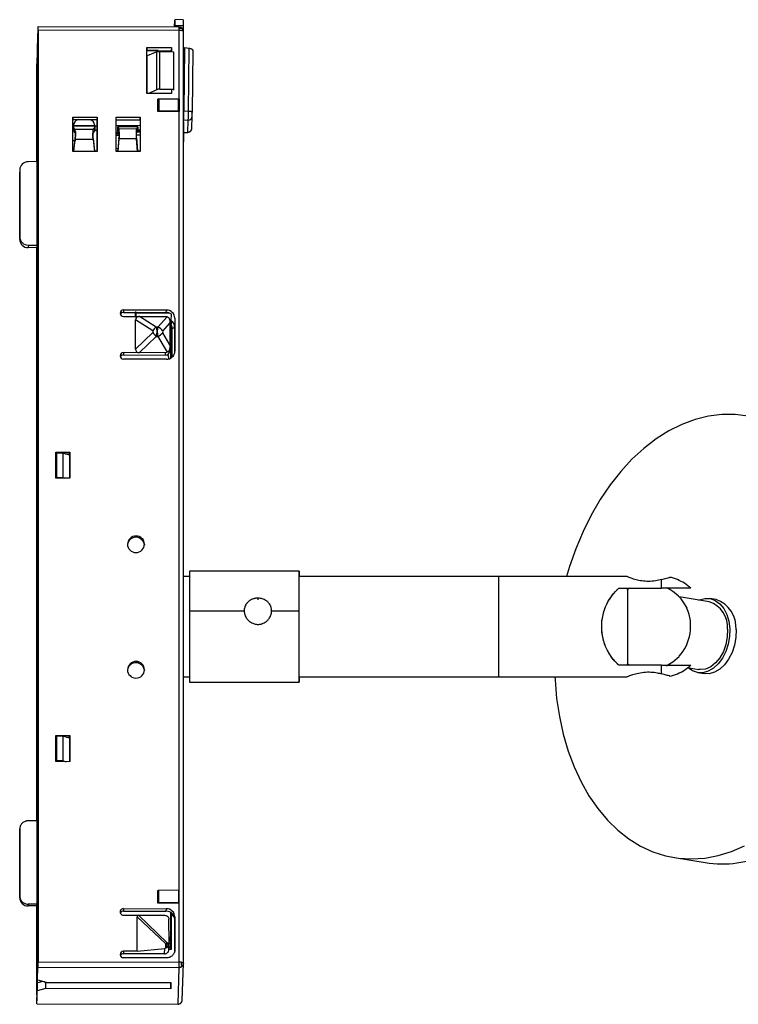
# Paper-space layout '_Posterior' of a CAD drawing. Header units: millimetres. Extents: x 86 to 289, y -80 to 35.
# Tile 1 of 2: x 86 to 170, y -80 to 35. Entities that reach past the tile are written whole.
import ezdxf

# ---------------------------------------------------------------- set-up
doc = ezdxf.new("R2010")
doc.units = ezdxf.units.MM

psp = doc.layouts.new('_Posterior')

# ---------------------------------------------------------------- linework, layer by layer
at = {"color": 7, "linetype": 'Continuous', "lineweight": 25}
for p, q in [((103.64, 33.94), (103.67, 34.79)), ((104.67, 34.82), (103.67, 34.83)), ((87.68, 33.96), (87.55, 29.67)), ((104.18, 33.94), (87.68, 33.98)), ((87.69, 33.62), (87.69, -75.24)), ((104.19, 33.58), (87.69, 33.62)), ((103.67, 34.11), (103.67, 33.94)), ((104.67, 34.11), (103.67, 34.11)), ((104.19, 33.58), (104.19, 33.78)), ((104.19, 25.55), (104.19, 33.58)), ((104.67, 34.11), (104.67, 33.53)), ((104.68, -75.43), (104.68, 33.44)), ((87.63, 31.29), (87.68, 32.86)), ((87.68, 32.73), (87.64, 31.36)), ((87.68, 32.86), (87.68, 9.95)), ((87.68, 9.83), (87.68, 32.73)), ((87.68, 32.73), (87.68, 32.73)), ((87.63, 30.47), (87.63, 31.29)), ((87.63, 31.29), (87.64, 31.29)), ((87.64, 31.36), (87.64, 30.4)), ((100.39, 31.58), (103.29, 31.57)), ((100.39, 26.21), (100.39, 31.58)), ((100.39, 31.58), (100.4, 31.28)), ((100.4, 26.21), (100.4, 31.28)), ((100.4, 31.28), (101.74, 31.27)), ((103.28, 31.18), (100.4, 31.13)), ((101.57, 31.07), (100.44, 30.59)), ((101.57, 26.65), (101.57, 31.07)), ((101.93, 26.71), (101.93, 31.12)), ((101.93, 31.12), (103.54, 31.07)), ((103.19, 31.27), (103.28, 31.27)), ((103.29, 31.57), (103.28, 31.27)), ((103.28, 31.18), (103.28, 31.27)), ((103.28, 31.08), (103.28, 31.18)), ((103.29, 31.57), (103.29, 31.08)), ((103.54, 31.07), (103.54, 26.71)), ((104.68, 31.53), (104.8, 31.53)), ((104.8, 31.53), (104.73, 24.17)), ((105.34, 31.46), (104.8, 31.53)), ((105.27, 24.15), (105.34, 31.46)), ((105.79, 31.28), (105.72, 24)), ((87.56, 28.86), (87.61, 30.43)), ((87.6, 30.16), (87.56, 28.79)), ((87.64, 30.4), (87.6, 29.2)), ((87.6, 29.2), (87.6, 30.16)), ((87.6, 30.16), (87.61, 30.16)), ((87.61, 29.61), (87.63, 30.47)), ((87.61, 30.43), (87.61, 29.61)), ((87.63, 30.47), (87.64, 30.47)), ((100.44, 30.59), (100.4, 30.59)), ((100.44, 26.21), (100.44, 30.59)), ((87.55, 29.05), (87.55, 18.24)), ((87.56, 18.24), (87.56, 28.86)), ((87.56, 28.86), (87.56, 28.86)), ((87.56, 28.79), (87.56, 5.89)), ((87.61, 29.61), (87.61, 29.61)), ((104.77, 28.54), (104.68, 28.54)), ((101.57, 26.65), (100.61, 26.21)), ((101.93, 26.71), (103.54, 26.71)), ((103.29, 26.6), (103.29, 26.2)), ((103.54, 26.71), (103.52, 26.6)), ((103.29, 26.2), (100.39, 26.21)), ((101.79, 25.58), (101.69, 25.55)), ((101.69, 24.12), (101.69, 25.55)), ((101.69, 25.53), (101.69, 25.55)), ((101.69, 24.09), (101.69, 25.53)), ((101.79, 25.58), (101.79, 24.15)), ((101.79, 25.58), (104.09, 25.58)), ((104.09, 24.14), (104.09, 25.58)), ((104.19, 25.55), (104.09, 25.58)), ((104.19, 25.55), (104.19, 24.11)), ((104.74, 25.94), (104.68, 25.94)), ((104.74, 25.94), (104.68, 25.94)), ((104.73, 24.17), (104.68, 24.17)), ((104.73, 24.17), (105.27, 24.15)), ((91.74, 23.45), (94.59, 23.45)), ((91.74, 19.43), (91.74, 23.45)), ((91.74, 23.45), (91.75, 23.15)), ((91.75, 19.43), (91.75, 23.15)), ((91.75, 23.15), (94.58, 23.15)), ((94.59, 23.45), (94.58, 23.15)), ((94.58, 23.15), (94.58, 19.42)), ((94.58, 23.15), (94.58, 19.42)), ((94.59, 23.45), (94.59, 19.42)), ((96.84, 23.44), (99.64, 23.43)), ((96.84, 19.42), (96.84, 23.44)), ((96.84, 23.14), (99.61, 23.13)), ((99.61, 23.13), (99.64, 23.43)), ((99.61, 23.13), (99.61, 19.41)), ((99.64, 23.43), (99.64, 19.41)), ((101.79, 24.15), (101.69, 24.12)), ((101.69, 24.09), (101.69, 24.12)), ((104.19, 24.08), (101.69, 24.09)), ((104.09, 24.14), (101.79, 24.15)), ((104.09, 24.14), (104.19, 24.11)), ((104.19, 24.08), (104.19, 24.11)), ((104.19, -66.93), (104.19, 24.08)), ((104.71, 23.05), (104.68, 23.05)), ((105.25, 23.09), (104.71, 23.05)), ((104.71, 22.89), (104.71, 23.05)), ((105.21, 21.69), (105.25, 23.09)), ((105.67, 22.16), (105.72, 23.56)), ((91.74, 21.89), (91.84, 21.89)), ((91.82, 22.31), (91.82, 22.38)), ((94.32, 22.38), (91.82, 22.38)), ((92.01, 21.98), (91.82, 22.31)), ((91.82, 21.92), (91.82, 22.31)), ((92.01, 21.59), (91.82, 21.92)), ((91.83, 22.48), (94.32, 22.48)), ((94.14, 21.98), (92.01, 21.98)), ((92.01, 21.59), (92.01, 21.98)), ((94.32, 22.31), (94.14, 21.98)), ((94.14, 21.59), (94.14, 21.98)), ((94.32, 21.92), (94.14, 21.59)), ((94.3, 22.41), (94.55, 22.41)), ((94.32, 22.31), (94.32, 22.47)), ((94.32, 22.38), (94.32, 22.31)), ((94.32, 21.92), (94.32, 22.31)), ((94.32, 21.99), (94.32, 21.92)), ((94.33, 21.91), (94.58, 21.91)), ((94.55, 22.41), (94.55, 22.45)), ((99.61, 22.45), (96.8, 22.43)), ((96.96, 22.31), (97.12, 22.06)), ((96.96, 22.31), (96.99, 21.87)), ((99.37, 22.31), (96.96, 22.31)), ((97.12, 21.67), (96.99, 21.87)), ((99.23, 22.05), (97.12, 22.06)), ((97.12, 22.06), (97.12, 21.67)), ((97.14, 21.99), (97.14, 21.63)), ((99.21, 21.99), (99.21, 21.63)), ((99.23, 22.05), (99.37, 22.31)), ((99.23, 21.66), (99.23, 22.05)), ((99.23, 21.66), (99.34, 21.86)), ((99.33, 21.94), (99.61, 21.94)), ((99.37, 22.31), (99.34, 21.86)), ((104.68, 22.89), (104.71, 22.89)), ((104.71, 22.89), (104.68, 20.57)), ((91.86, 19.43), (92.03, 20.95)), ((91.87, 19.43), (92.03, 20.83)), ((92.03, 20.83), (92.03, 20.95)), ((94.12, 20.83), (92.03, 20.83)), ((92.06, 21.78), (92.06, 21.48)), ((94.09, 21.78), (94.09, 21.48)), ((94.12, 20.95), (94.12, 20.83)), ((94.12, 20.95), (94.28, 19.49)), ((94.12, 20.83), (94.28, 19.42)), ((96.83, 21.7), (97.03, 21.7)), ((96.84, 21.46), (97.03, 21.68)), ((96.84, 21.28), (96.86, 21.3)), ((97.16, 21.31), (96.86, 21.3)), ((97.03, 21.68), (97.02, 21.31)), ((97.15, 21.03), (97.02, 19.53)), ((97.15, 20.9), (97.02, 19.42)), ((97.03, 21.7), (97.03, 21.68)), ((97.15, 20.9), (97.15, 21.03)), ((99.2, 20.9), (97.15, 20.9)), ((97.17, 21.09), (97.16, 21.13)), ((99.61, 21.33), (99.19, 21.33)), ((99.2, 21.02), (99.2, 20.9)), ((99.2, 21.02), (99.31, 19.52)), ((99.31, 19.41), (99.2, 20.9)), ((99.61, 21.69), (99.24, 21.69)), ((99.29, 21.77), (99.61, 21.76)), ((99.3, 21.8), (99.61, 21.79)), ((104.69, 21.65), (105.21, 21.69)), ((104.69, 21.61), (105.21, 21.65)), ((92.09, 20.69), (91.74, 20.69)), ((96.84, 19.81), (97.04, 19.75)), ((94.59, 19.42), (91.74, 19.43)), ((91.87, 19.51), (91.87, 19.5)), ((91.87, 19.5), (91.87, 19.51)), ((91.87, 19.51), (91.87, 19.51)), ((94.28, 19.5), (94.44, 19.5)), ((94.44, 19.5), (94.44, 19.42)), ((96.84, 19.52), (96.94, 19.49)), ((99.64, 19.41), (96.84, 19.42)), ((96.94, 19.5), (96.94, 19.42)), ((96.94, 19.42), (96.94, 19.5)), ((96.94, 19.5), (97.02, 19.5)), ((97.02, 19.5), (97.02, 19.53)), ((99.31, 19.49), (99.31, 19.52)), ((99.31, 19.49), (99.61, 19.49)), ((85.56, 17.3), (85.55, 17.01)), ((85.56, 17.27), (85.55, 16.99)), ((85.56, 17.27), (85.56, 9.44)), ((87.56, 18.24), (86.54, 18.23)), ((85.55, 16.99), (85.55, 17.01)), ((85.55, 9.16), (85.55, 16.99)), ((85.56, 9.44), (85.55, 9.16)), ((87.68, 10.04), (87.68, -74.96)), ((87.68, 10.04), (87.68, 9.95)), ((87.68, 9.95), (87.68, 9.95)), ((87.68, -74.88), (87.68, 9.93)), ((87.68, 9.93), (87.68, 9.93)), ((87.68, 9.83), (87.68, 9.93)), ((86.56, 8.48), (86.55, 8.2)), ((87.55, 8.19), (86.55, 8.2)), ((86.56, 8.48), (87.56, 8.48)), ((87.56, 8.48), (87.55, 8.19)), ((87.55, -58.78), (87.55, 8.19)), ((87.56, 8.48), (87.56, 5.95)), ((87.56, 5.95), (87.55, 5.87)), ((87.55, 5.87), (87.55, -58.78)), ((87.56, 5.87), (87.55, 5.87)), ((87.56, 5.79), (87.55, -79.02)), ((87.56, 5.95), (87.56, 5.95)), ((87.56, 5.79), (87.56, 5.89)), ((97.69, 0.92), (97.68, 0.63)), ((97.68, 0.63), (102.68, 0.62)), ((97.69, 0.92), (102.69, 0.91)), ((97.69, 0.15), (102.59, 0.14)), ((99.05, 0.63), (99.05, 0.15)), ((99.08, 0.07), (99.08, 0.63)), ((99.09, 0.42), (99.08, 0.07)), ((99.1, 0.72), (99.09, 0.45)), ((99.09, 0.42), (99.09, 0.45)), ((99.12, 0.52), (99.11, 0.15)), ((99.12, 0.63), (99.12, 0.52)), ((103.04, 0.54), (99.12, 0.52)), ((101.5, -1.1), (99.55, 0.15)), ((102.79, 0.11), (101.7, -1.1)), ((102.68, 0.62), (102.69, 0.91)), ((103.25, -0.34), (103.28, 0.43)), ((99.09, -3.68), (99.09, -0.24)), ((101.1, -1.52), (99.09, -0.24)), ((101.7, -1.1), (101.5, -1.1)), ((102.27, -1.56), (103.09, -0.65)), ((103.09, -0.65), (103.09, -3.18)), ((103.09, -1.05), (103.22, -1.05)), ((103.24, -0.46), (103.22, -1.05)), ((103.22, -1.05), (103.22, -3.28)), ((103.25, -4.68), (103.25, -0.85)), ((103.69, -0.05), (103.65, -1.11)), ((103.65, -1.11), (103.65, -4.13)), ((103.69, -0.05), (103.69, -3.89)), ((99.09, -3.68), (101.1, -1.74)), ((99.55, -4.07), (101.5, -2.19)), ((101.5, -2.19), (101.7, -2.19)), ((101.67, -1.59), (101.56, -1.59)), ((101.7, -2.19), (102.79, -4.03)), ((103.09, -3.18), (102.27, -1.78)), ((103.35, -4.6), (103.35, -1.2)), ((103.09, -3.27), (103.22, -3.28)), ((103.21, -3.48), (103.22, -3.28)), ((97.69, -4.06), (97.68, -4.35)), ((97.68, -4.35), (102.58, -4.36)), ((102.59, -4.08), (97.69, -4.06)), ((102.58, -4.36), (102.59, -4.08)), ((103.08, -3.9), (103.09, -3.55)), ((103.21, -3.48), (103.09, -3.47)), ((103.16, -3.48), (103.16, -3.57)), ((103.16, -3.57), (103.16, -3.48)), ((103.18, -3.48), (103.18, -4.72)), ((103.69, -3.94), (103.69, -3.89)), ((102.69, -4.84), (97.69, -4.83)), ((102.96, -4.81), (102.96, -4.63)), ((89.79, -18.75), (89.79, -15.69)), ((89.79, -15.69), (91.39, -15.69)), ((89.79, -15.69), (89.79, -15.9)), ((89.79, -18.75), (89.79, -15.9)), ((89.79, -15.9), (89.89, -15.9)), ((89.88, -16.05), (89.89, -15.83)), ((89.88, -18.75), (89.88, -16.05)), ((89.89, -18.71), (89.89, -15.83)), ((90.64, -15.83), (89.89, -15.83)), ((90.64, -18.71), (90.64, -15.83)), ((91.37, -16.05), (90.64, -15.83)), ((90.87, -15.9), (91.37, -15.9)), ((91.39, -15.69), (91.37, -15.9)), ((91.37, -15.9), (91.37, -18.76)), ((91.39, -15.69), (91.39, -18.76)), ((91.39, -18.76), (89.79, -18.75)), ((89.89, -18.75), (89.89, -18.71)), ((90.64, -18.71), (89.89, -18.71)), ((90.64, -18.71), (90.8, -18.76)), ((100.14, -26.47), (100.14, -26.53)), ((118.19, -29.59), (105.39, -29.59)), ((105.39, -30.24), (104.68, -30.24)), ((156.54, -30.24), (118.19, -30.24)), ((155.56, -31.59), (160.56, -31.59)), ((156.84, -31.59), (156.56, -31.74)), ((113.39, -32.76), (113.39, -32.95)), ((166.14, -33.19), (162.62, -32.62)), ((166.92, -32.93), (166.2, -32.82)), ((105.39, -34.24), (111.79, -34.24)), ((114.99, -34.24), (118.19, -34.24)), ((100.14, -41.13), (100.13, -41.19)), ((160.56, -40.59), (155.56, -40.59)), ((156.56, -40.45), (156.84, -40.59)), ((161.35, -40.52), (161.8, -40.59)), ((163.6, -40.88), (164.87, -41.09)), ((104.68, -41.94), (105.39, -41.94)), ((118.19, -41.94), (156.54, -41.94)), ((164.8, -41.46), (165.52, -41.58)), ((105.39, -42.59), (118.19, -42.59)), ((89.79, -48.8), (91.39, -48.8)), ((89.79, -51.86), (89.79, -48.8)), ((89.79, -48.8), (89.79, -49.01)), ((89.79, -51.86), (89.79, -49.01)), ((89.79, -49.01), (89.88, -49.01)), ((89.88, -49.11), (89.89, -48.89)), ((89.88, -51.86), (89.88, -49.11)), ((89.89, -51.77), (89.89, -48.89)), ((90.64, -48.9), (89.89, -48.89)), ((90.64, -51.77), (90.64, -48.9)), ((91.37, -49.11), (90.64, -48.9)), ((91.03, -49.01), (91.37, -49.01)), ((91.37, -49.01), (91.39, -48.8)), ((91.37, -49.01), (91.37, -51.87)), ((91.39, -48.8), (91.39, -51.87)), ((89.88, -51.86), (89.89, -51.77)), ((90.64, -51.77), (89.89, -51.77)), ((91.39, -51.87), (89.79, -51.86)), ((90.64, -51.77), (90.96, -51.87)), ((85.55, -59.7), (85.55, -59.9)), ((85.55, -59.73), (85.55, -67.56)), ((85.55, -59.93), (85.55, -59.73)), ((87.55, -58.78), (86.55, -58.78)), ((85.55, -59.93), (85.55, -59.9)), ((85.55, -67.76), (85.55, -59.93)), ((162.06, -63.08), (165.66, -63.66)), ((87.58, -67.07), (87.65, -64.9)), ((87.65, -64.9), (87.65, -72.22)), ((85.55, -67.76), (85.55, -67.56)), ((87.58, -67.07), (87.65, -67.06)), ((87.58, -74.4), (87.58, -67.07)), ((101.69, -66.92), (101.79, -66.89)), ((101.69, -66.92), (101.69, -68.36)), ((101.69, -66.92), (101.69, -66.95)), ((101.69, -68.39), (101.69, -66.95)), ((101.79, -68.33), (101.79, -66.89)), ((104.09, -66.9), (101.79, -66.89)), ((104.09, -66.9), (104.09, -68.34)), ((104.09, -66.9), (104.19, -66.93)), ((104.19, -68.36), (104.19, -66.93)), ((87.55, -68.52), (86.55, -68.52)), ((86.55, -68.52), (86.55, -68.72)), ((87.55, -68.72), (86.55, -68.72)), ((87.55, -68.52), (87.55, -68.72)), ((87.55, -79.13), (87.55, -68.52)), ((87.55, -68.72), (87.55, -79.81)), ((101.79, -68.33), (101.69, -68.36)), ((101.69, -68.39), (101.69, -68.36)), ((104.19, -68.39), (101.69, -68.39)), ((101.79, -68.33), (104.09, -68.34)), ((104.19, -68.36), (104.09, -68.34)), ((104.19, -68.39), (104.19, -68.36)), ((104.19, -75.28), (104.19, -68.39)), ((97.69, -69.04), (97.68, -69.32)), ((97.68, -69.32), (102.68, -69.33)), ((97.69, -69.04), (102.69, -69.05)), ((97.69, -69.8), (102.49, -69.82)), ((99.29, -74.02), (99.29, -69.98)), ((102.61, -73.17), (99.29, -69.98)), ((99.45, -69.81), (102.79, -73.02)), ((102.68, -69.33), (102.69, -69.05)), ((103.16, -69.45), (103.16, -72.86)), ((103.26, -69.51), (103.25, -69.69)), ((103.65, -70.06), (103.25, -69.69)), ((103.25, -69.69), (103.25, -73.81)), ((103.65, -70.08), (103.65, -74.01)), ((103.69, -70.01), (103.68, -70.3)), ((103.69, -70.01), (103.69, -73.84)), ((103, -73.02), (102.99, -70.25)), ((87.65, -72.22), (87.58, -74.4)), ((103.16, -72.86), (103.17, -72.34)), ((102.61, -73.66), (102.61, -73.17)), ((102.79, -73.02), (103, -73.02)), ((102.79, -73.57), (102.79, -73.17)), ((102.79, -73.17), (103, -73.17)), ((102.98, -73.85), (103, -73.2)), ((102.99, -73.44), (103.18, -73.56)), ((103, -73.17), (103, -73.18)), ((103.18, -72.88), (103.16, -72.86)), ((103.18, -72.6), (103.18, -73.81)), ((103.18, -72.64), (103.18, -72.64)), ((87.59, -75.82), (87.65, -73.87)), ((87.64, -74.17), (87.59, -75.97)), ((87.64, -76.14), (87.64, -74.17)), ((87.65, -74.17), (87.64, -74.17)), ((87.65, -73.87), (87.65, -75.98)), ((97.46, -74.72), (102.88, -74.76)), ((97.69, -74.02), (97.68, -74.31)), ((102.48, -74.32), (97.68, -74.31)), ((99.29, -74.02), (97.69, -74.02)), ((99.29, -74.02), (102.5, -73.68)), ((102.48, -74.32), (102.5, -73.68)), ((103.25, -73.81), (102.98, -73.81)), ((87.59, -77.92), (87.59, -75.82)), ((87.59, -75.82), (87.59, -75.82)), ((87.6, -76.55), (87.64, -75.24)), ((87.64, -76.14), (87.68, -74.96)), ((87.64, -77.35), (87.64, -75.24)), ((87.64, -77.35), (87.68, -75.86)), ((87.65, -75.98), (87.68, -74.88)), ((87.68, -74.88), (87.68, -74.88)), ((87.68, -75.86), (104.18, -75.9)), ((87.69, -75.24), (104.19, -75.28)), ((102.69, -74.8), (97.69, -74.79)), ((104.05, -80.19), (104.18, -75.9)), ((104.55, -79.73), (104.68, -75.44)), ((87.59, -75.97), (87.59, -77.95)), ((87.6, -76.55), (87.6, -78.66)), ((87.6, -76.55), (87.64, -76.55)), ((87.65, -75.98), (87.65, -75.98)), ((87.55, -79.02), (87.59, -77.92)), ((87.59, -77.95), (87.55, -79.13)), ((87.59, -77.92), (87.59, -77.92)), ((87.6, -77.7), (88.24, -77.52)), ((87.64, -77.35), (88.63, -77.64)), ((88.4, -77.57), (88.61, -77.71)), ((88.61, -78.38), (88.61, -77.71)), ((103.21, -77.75), (88.61, -77.71)), ((88.63, -77.64), (103.23, -77.67)), ((103.2, -77.67), (103.21, -77.75)), ((103.23, -77.67), (103.21, -78.42)), ((103.21, -78.42), (103.21, -77.75)), ((87.55, -80.15), (87.6, -78.66)), ((87.55, -79.02), (87.56, -79.02)), ((88.61, -78.38), (87.6, -78.66)), ((103.21, -78.42), (88.61, -78.38)), ((87.55, -80.15), (104.05, -80.19)), ((87.55, -80.17), (104.05, -80.21))]:
    psp.add_line(p, q, dxfattribs=at)
at = {"color": 7, "linetype": 'Continuous', "lineweight": 25, "flags": 128}
for points in [[(87.69, 33.62), (87.69, 33.71), (87.69, 33.8), (87.69, 33.86), (87.69, 33.92), (87.69, 33.96), (87.69, 33.98), (87.68, 33.98), (87.68, 33.96)], [(104.68, 33.44), (104.67, 33.47), (104.65, 33.49), (104.6, 33.52), (104.54, 33.54), (104.46, 33.56), (104.38, 33.57), (104.28, 33.58), (104.19, 33.58)], [(105.27, 24.15), (105.36, 24.14), (105.45, 24.13), (105.53, 24.12), (105.59, 24.1), (105.65, 24.08), (105.69, 24.05), (105.71, 24.03), (105.72, 24)], [(91.82, 22.38), (91.82, 22.38), (91.82, 22.39), (91.82, 22.4), (91.82, 22.41), (91.82, 22.42), (91.82, 22.43), (91.82, 22.45), (91.82, 22.47)], [(94.32, 22.47), (94.32, 22.45), (94.32, 22.43), (94.32, 22.42), (94.32, 22.41), (94.32, 22.4), (94.32, 22.39), (94.32, 22.38), (94.32, 22.38)], [(94.32, 22.31), (94.32, 22.25), (94.32, 22.2), (94.32, 22.15), (94.32, 22.1), (94.32, 22.06), (94.32, 22.03), (94.32, 22.01), (94.32, 21.99)], [(105.21, 21.65), (105.21, 21.66), (105.21, 21.69)], [(103.18, -3.88), (103.1, -3.83), (103.08, -3.81)], [(170.68, -11.49), (169.16, -11.3), (167.6, -11.31), (166.04, -11.5), (164.48, -11.89), (162.94, -12.47), (161.41, -13.23), (159.93, -14.16), (158.49, -15.27), (157.1, -16.54), (155.79, -17.97), (154.55, -19.53), (153.4, -21.23), (152.34, -23.05), (151.39, -24.97), (150.54, -26.98), (149.81, -29.07), (149.46, -30.24)], [(105.39, -29.59), (105.39, -29.61), (105.39, -29.77), (105.39, -30.13), (105.39, -30.67), (105.39, -31.37), (105.39, -32.22), (105.39, -33.18), (105.39, -34.24)], [(118.19, -34.24), (118.19, -33.18), (118.19, -32.22), (118.19, -31.37), (118.19, -30.67), (118.19, -30.13), (118.19, -29.77), (118.19, -29.61), (118.19, -29.64), (118.19, -29.87), (118.19, -30.24)], [(141.56, -41.94), (141.56, -41.85), (141.56, -41.55), (141.56, -41.07), (141.56, -40.42), (141.56, -39.62), (141.56, -38.7), (141.56, -37.7), (141.56, -36.63), (141.56, -35.56), (141.56, -34.49), (141.56, -33.49), (141.56, -32.57), (141.56, -31.77), (141.56, -31.12), (141.56, -30.64), (141.56, -30.34), (141.56, -30.24)], [(141.56, -36.09), (141.56, -35.02), (141.56, -33.98), (141.56, -33.02), (141.56, -32.15), (141.56, -31.43), (141.56, -30.86), (141.56, -30.47), (141.56, -30.27), (141.56, -30.24)], [(160.56, -31.59), (160.56, -31.44), (160.56, -31.29), (160.56, -31.15), (160.56, -31.01), (160.56, -30.89), (160.56, -30.78), (160.56, -30.68), (160.56, -30.59)], [(156.56, -31.74), (156.56, -31.64), (156.56, -31.59)], [(156.56, -31.59), (156.56, -31.83), (156.56, -32.34), (156.56, -33), (156.56, -33.79), (156.56, -34.67), (156.56, -35.61), (156.56, -36.58), (156.56, -37.52), (156.56, -38.4), (156.56, -39.19), (156.56, -39.85), (156.56, -40.36), (156.56, -40.59)], [(164.93, -33), (164.98, -32.97), (165.62, -32.8), (166.25, -32.82), (166.84, -33.03), (167.38, -33.42), (167.84, -33.97), (168.19, -34.66), (168.43, -35.45), (168.54, -36.33)], [(105.39, -34.24), (105.39, -35.35), (105.39, -36.48), (105.39, -37.6), (105.39, -38.68), (105.39, -39.67), (105.39, -40.56), (105.39, -41.31), (105.39, -41.91), (105.39, -42.32), (105.39, -42.55), (105.39, -42.59)], [(118.19, -41.94), (118.19, -42.06), (118.19, -42.42), (118.19, -42.58), (118.19, -42.55), (118.19, -42.32), (118.19, -41.91), (118.19, -41.31), (118.19, -40.56), (118.19, -39.67), (118.19, -38.68), (118.19, -37.6), (118.19, -36.48), (118.19, -35.35), (118.19, -34.24)], [(141.56, -41.94), (141.56, -41.92), (141.56, -41.72), (141.56, -41.33), (141.56, -40.76), (141.56, -40.04), (141.56, -39.17), (141.56, -38.21), (141.56, -37.17), (141.56, -36.09)], [(168.54, -36.33), (168.51, -37.23), (168.36, -38.13), (168.08, -38.99), (167.68, -39.77), (167.19, -40.43), (166.63, -40.95), (166.02, -41.31), (165.39, -41.48), (164.76, -41.46), (164.16, -41.25), (163.65, -40.89)], [(168.27, -36.4), (168.24, -37.28), (168.08, -38.16), (167.78, -38.99), (167.37, -39.73), (166.87, -40.33), (166.3, -40.78), (165.69, -41.04), (165.07, -41.11), (164.87, -41.09)], [(169.26, -36.44), (169.23, -37.35), (169.08, -38.25), (168.8, -39.11), (168.4, -39.89), (167.91, -40.55), (167.35, -41.07), (166.74, -41.42), (166.11, -41.59), (165.52, -41.58)], [(161.09, -40.65), (161.89, -40.19), (162.63, -39.56)], [(156.56, -40.59), (156.56, -40.55), (156.56, -40.45)], [(160.56, -41.6), (160.56, -41.51), (160.56, -41.41), (160.56, -41.3), (160.56, -41.18), (160.56, -41.04), (160.56, -40.9), (160.56, -40.75), (160.56, -40.59)], [(148.1, -41.94), (148.12, -42.31), (148.3, -44.48), (148.62, -46.6), (149.06, -48.65), (149.64, -50.62), (150.33, -52.48), (151.15, -54.23), (152.07, -55.86), (153.1, -57.35), (154.23, -58.69), (155.44, -59.87), (156.74, -60.89), (158.1, -61.73), (159.53, -62.39), (161.01, -62.86), (162.52, -63.14), (164.06, -63.23), (165.62, -63.13), (167.18, -62.84), (168.74, -62.36), (170.27, -61.69)], [(103.14, -73.81), (103.1, -73.78), (102.98, -73.72)], [(104.41, -75.3), (104.47, -75.31), (104.52, -75.32), (104.57, -75.33), (104.61, -75.35), (104.64, -75.37), (104.66, -75.39), (104.68, -75.41), (104.68, -75.43)]]:
    psp.add_lwpolyline(points, dxfattribs=at)
at = {"color": 7, "linetype": 'Continuous', "lineweight": 25}
for centre, radius, start, end in [((104.18, 33.44), 0.5, 360, 89.8571), ((101.24, 33.81), 2.94, 359.4201, 2.4956), ((104.36, 33.31), 0.5, 76.5324, 109.976), ((104.42, 33.58), 0.228, 33.3206, 75.7132), ((18.69, 24.86), 86.04, 358.7956, 359.5413), ((92.6, 22.41), 0.777, 107.4638, 174.7676), ((93.55, 22.41), 0.772, 4.9823, 71.9668), ((23.78, 24.8), 81.49, 358.7956, 359.5413), ((105.23, 23.58), 0.487, 273.0023, 358.3501), ((71.85, 24.27), 33.87, 358.7956, 359.5413), ((105.19, 22.18), 0.487, 273.0023, 358.3501), ((86.53, 17.25), 0.976, 89.6102, 178.8045), ((86.54, 9.47), 0.983, 181.2652, 271.0228), ((86.53, 9.18), 0.983, 181.2652, 271.0228), ((97.68, 0.53), 0.391, 88.6369, 178.7759), ((97.68, 0.55), 0.393, 181.2652, 271.0228), ((97.67, 0.23), 0.399, 89.2362, 154.7801), ((102.68, -0.41), 1.03, 54.3519, 89.957), ((102.7, -0.08), 0.983, 1.2652, 91.0228), ((102.19, -2.15), 1.26, 123.2882, 150.0845), ((101.31, -2.16), 1.13, 31.825, 69.5314), ((102.71, -1.12), 0.948, 0.3729, 54.6702), ((103.42, -0.86), 0.342, 258.2968, 313.0748), ((103.86, 0.34), 3.46, 216.9471, 226.8799), ((100.61, -0.07), 2.38, 297.3301, 314.1526), ((97.68, -4.45), 0.391, 88.6369, 178.7759), ((97.68, -4.44), 0.393, 181.2652, 271.0228), ((97.67, -4.75), 0.399, 89.2362, 154.7801), ((102.59, -3.87), 0.489, 268.6943, 357.0837), ((102.71, -3.87), 0.977, 268.6369, 358.7759), ((102.49, -4.63), 0.47, 0.2244, 44.1333), ((99.14, -26.5), 1, 1.8191, 177.8951), ((99.13, -26.65), 1, 4.4938, 172.0238), ((99.14, -26.43), 1, 181.8191, 357.8951), ((159.02, -36.09), 5, 25.4686, 64.8717), ((165.2, -36.13), 3.08, 355.0136, 72.2771), ((165.85, -36.18), 3.42, 355.5544, 71.7363), ((158.67, -36.04), 5.29, 318.3848, 23.2935), ((99.14, -41.16), 1, 1.8191, 177.8951), ((99.13, -41.31), 1, 4.4938, 172.0238), ((99.14, -41.1), 1, 181.8191, 357.8951), ((167.64, -50.62), 13.19, 261.3314, 293.7319), ((86.53, -67.74), 0.983, 181.2652, 271.0228), ((97.67, -69.42), 0.384, 88.0373, 271.9613), ((97.67, -69.72), 0.4, 89.25, 154.7662), ((102.7, -70.32), 0.983, 1.2652, 91.0228), ((102.7, -70.03), 0.983, 1.2652, 91.0228), ((103.45, -73.95), 1.14, 133.3476, 137.3617), ((103.38, -73.87), 1.04, 124.7319, 133.4796), ((102.77, -74.34), 1.23, 91.8756, 94.7457), ((102.77, -74.39), 1.28, 89.1342, 91.8844), ((97.68, -74.41), 0.391, 88.6369, 178.7759), ((97.68, -74.39), 0.393, 181.2652, 271.0228), ((97.67, -74.7), 0.399, 89.2362, 154.7801), ((55.25, -75.32), 32.43, 359.0499, 0.1489), ((71.75, -75.37), 32.43, 359.0499, 0.1489), ((104.19, -76.87), 1.59, 81.9594, 90.0215), ((103.59, -75.63), 0.886, 0.5103, 21.858), ((104.11, -75.64), 0.368, 324.549, 3.2682), ((104.05, -79.71), 0.5, 269.8561, 358.2588)]:
    psp.add_arc(centre, radius, start, end, dxfattribs=at)
for points, knots in [([(103.67, 34.81), (103.67, 34.82), (103.67, 34.84), (103.67, 34.72), (103.67, 34.48), (103.67, 34.23), (103.67, 34.11)], [0, 0, 0, 0, 0.079991, 0.386661, 0.69333, 1, 1, 1, 1]), ([(104.67, 34.81), (104.67, 34.81), (104.67, 34.84), (104.67, 34.72), (104.67, 34.48), (104.67, 34.23), (104.67, 34.11)], [0, 0, 0, 0, 0.079991, 0.386661, 0.69333, 1, 1, 1, 1]), ([(101.57, 31.07), (101.61, 31.09), (101.66, 31.1), (101.79, 31.12), (101.86, 31.12), (101.93, 31.12)], [0, 0, 0, 0, 0.5, 0.5, 1, 1, 1, 1]), ([(105.79, 31.28), (105.79, 31.29), (105.78, 31.31), (105.74, 31.35), (105.71, 31.37), (105.62, 31.4), (105.57, 31.42), (105.46, 31.45), (105.4, 31.46), (105.34, 31.46)], [0, 0, 0, 0, 0.25, 0.25, 0.5, 0.5, 0.75, 0.75, 1, 1, 1, 1]), ([(87.55, 29.05), (87.55, 29.18), (87.55, 29.32), (87.55, 29.55), (87.55, 29.64), (87.55, 29.67)], [0, 0, 0, 0, 0.5, 0.5, 1, 1, 1, 1]), ([(101.93, 26.71), (101.86, 26.71), (101.79, 26.7), (101.66, 26.68), (101.61, 26.67), (101.57, 26.65)], [0, 0, 0, 0, 0.5, 0.5, 1, 1, 1, 1]), ([(97.14, 21.99), (97.15, 21.91), (97.15, 21.78), (97.16, 21.46), (97.16, 21.27), (97.17, 21.09)], [0, 0, 0, 0, 0.5, 0.5, 1, 1, 1, 1]), ([(99.19, 21.09), (99.19, 21.27), (99.2, 21.45), (99.2, 21.77), (99.21, 21.91), (99.21, 21.99)], [0, 0, 0, 0, 0.5, 0.5, 1, 1, 1, 1]), ([(105.21, 21.65), (105.27, 21.67), (105.39, 21.69), (105.54, 21.81), (105.65, 21.97), (105.66, 22.09), (105.67, 22.15)], [0, 0, 0, 0, 0.2542334, 0.5061736, 0.7547649, 1, 1, 1, 1]), ([(92.05, 21.09), (92.05, 21.08), (92.04, 21.04), (92.03, 20.99), (92.03, 20.95)], [0, 0, 0, 0, 0.113289, 1, 1, 1, 1]), ([(94.12, 20.95), (94.12, 20.99), (94.11, 21.04), (94.1, 21.08), (94.1, 21.09)], [0, 0, 0, 0, 0.882988, 1, 1, 1, 1]), ([(97.14, 21.63), (97.14, 21.59), (97.15, 21.51), (97.16, 21.34), (97.16, 21.23), (97.16, 21.13)], [0, 0, 0, 0, 0.5, 0.5, 1, 1, 1, 1]), ([(99.19, 21.35), (99.19, 21.37), (99.2, 21.45), (99.2, 21.55), (99.21, 21.6), (99.21, 21.63)], [0, 0, 0, 0, 0.2, 0.6, 1, 1, 1, 1]), ([(99.2, 21.02), (99.19, 21.04), (99.19, 21.07), (99.19, 21.09), (99.19, 21.1)], [0, 0, 0, 0, 0.807801, 1, 1, 1, 1]), ([(99.55, 0.15), (99.4, 0.15), (99.29, 0.12), (99.13, -0.02), (99.09, -0.12), (99.09, -0.24)], [0, 0, 0, 0, 0.5, 0.5, 1, 1, 1, 1]), ([(103.09, -0.3), (103.09, -0.28), (103.09, -0.23), (103.07, -0.17), (103.05, -0.11), (103, -0.03), (102.92, 0.05), (102.83, 0.09), (102.79, 0.11)], [0, 0, 0, 0, 0.123725, 0.246193, 0.369642, 0.496258, 0.742641, 1, 1, 1, 1]), ([(101.5, -1.1), (101.51, -1.12), (101.52, -1.17), (101.54, -1.24), (101.55, -1.32), (101.56, -1.41), (101.56, -1.5), (101.56, -1.56), (101.56, -1.59)], [0, 0, 0, 0, 0.172485, 0.342417, 0.50996, 0.675285, 0.83857, 1, 1, 1, 1]), ([(101.67, -1.59), (101.67, -1.56), (101.67, -1.5), (101.67, -1.41), (101.68, -1.32), (101.68, -1.24), (101.69, -1.17), (101.7, -1.12), (101.7, -1.1)], [0, 0, 0, 0, 0.161962, 0.325725, 0.491351, 0.658901, 0.828432, 1, 1, 1, 1]), ([(103.09, -0.3), (103.09, -0.36), (103.09, -0.47), (103.09, -0.59), (103.09, -0.65)], [0, 0, 0, 0, 0.519737, 1, 1, 1, 1]), ([(103.25, -0.85), (103.25, -0.82), (103.25, -0.77), (103.25, -0.7), (103.25, -0.62), (103.25, -0.55), (103.25, -0.49), (103.25, -0.42), (103.25, -0.37), (103.25, -0.35), (103.25, -0.34)], [0, 0, 0, 0, 0.139983, 0.268598, 0.387552, 0.499001, 0.623961, 0.749572, 0.874448, 1, 1, 1, 1]), ([(101.1, -1.74), (101.14, -1.7), (101.16, -1.67), (101.16, -1.61), (101.16, -1.6), (101.16, -1.58), (101.15, -1.57), (101.13, -1.55), (101.12, -1.54), (101.1, -1.52)], [0, 0, 0, 0, 0.5, 0.5, 0.625, 0.625, 0.75, 0.75, 1, 1, 1, 1]), ([(101.56, -1.59), (101.56, -1.62), (101.56, -1.69), (101.56, -1.79), (101.55, -1.89), (101.54, -1.99), (101.52, -2.09), (101.51, -2.15), (101.5, -2.19)], [0, 0, 0, 0, 0.161222, 0.324381, 0.489665, 0.657249, 0.827306, 1, 1, 1, 1]), ([(101.7, -2.19), (101.7, -2.15), (101.69, -2.09), (101.68, -1.99), (101.68, -1.89), (101.67, -1.79), (101.67, -1.69), (101.67, -1.63), (101.67, -1.59)], [0, 0, 0, 0, 0.171638, 0.341211, 0.508775, 0.674387, 0.838108, 1, 1, 1, 1]), ([(103.09, -3.18), (103.09, -3.21), (103.09, -3.27), (103.09, -3.36), (103.09, -3.45), (103.09, -3.52), (103.09, -3.56)], [0, 0, 0, 0, 0.23568, 0.480277, 0.734762, 1, 1, 1, 1]), ([(99.09, -3.68), (99.09, -3.8), (99.13, -3.9), (99.29, -4.03), (99.4, -4.07), (99.55, -4.07)], [0, 0, 0, 0, 0.5, 0.5, 1, 1, 1, 1]), ([(103.09, -3.56), (103.09, -3.57), (103.09, -3.61), (103.07, -3.68), (103.05, -3.76), (103, -3.85), (102.91, -3.95), (102.83, -4), (102.79, -4.03)], [0, 0, 0, 0, 0.089794, 0.203022, 0.339717, 0.499885, 0.748124, 1, 1, 1, 1]), ([(160.56, -30.59), (160.33, -30.65), (159.87, -30.76), (159.05, -30.83), (158.25, -30.77), (157.54, -30.61), (156.96, -30.43), (156.58, -30.27), (156.55, -30.26), (156.54, -30.25)], [0, 0, 0, 0, 0.146963, 0.294329, 0.432649, 0.570058, 0.719141, 0.875667, 1, 1, 1, 1]), ([(160.56, -30.59), (160.76, -30.53), (161.16, -30.43), (161.48, -30.35), (161.49, -30.35), (161.5, -30.35)], [0, 0, 0, 0, 0.367156, 0.734696, 1, 1, 1, 1]), ([(163.99, -31.61), (163.75, -31.41), (163.27, -30.99), (162.41, -30.59), (161.81, -30.36), (161.5, -30.33), (161.5, -30.33)], [0, 0, 0, 0, 0.333202, 0.666405, 0.999607, 1, 1, 1, 1]), ([(155.56, -40.59), (155.29, -40.35), (155.03, -40.07), (154.68, -39.61), (154.56, -39.44), (154.35, -39.09), (154.25, -38.91), (154.06, -38.53), (153.98, -38.33), (153.83, -37.91), (153.77, -37.69), (153.61, -37.03), (153.56, -36.57), (153.56, -35.87), (153.57, -35.63), (153.62, -35.17), (153.66, -34.95), (153.77, -34.5), (153.83, -34.28), (153.98, -33.87), (154.06, -33.67), (154.24, -33.28), (154.35, -33.1), (154.56, -32.75), (154.67, -32.59), (155.03, -32.12), (155.29, -31.84), (155.56, -31.59)], [0, 0, 0, 0, 0.125, 0.125, 0.1875, 0.1875, 0.25, 0.25, 0.3125, 0.3125, 0.375, 0.375, 0.5, 0.5, 0.5625, 0.5625, 0.625, 0.625, 0.6875, 0.6875, 0.75, 0.75, 0.8125, 0.8125, 0.875, 0.875, 1, 1, 1, 1]), ([(155.56, -40.59), (155.5, -40.54), (155.41, -40.46), (155.22, -40.27), (155.12, -40.16), (154.89, -39.89), (154.78, -39.75), (154.55, -39.42), (154.43, -39.24), (154.11, -38.65), (153.92, -38.21), (153.71, -37.46), (153.65, -37.2), (153.58, -36.66), (153.56, -36.38), (153.56, -35.83), (153.58, -35.56), (153.65, -35.02), (153.7, -34.75), (153.84, -34.25), (153.92, -34.01), (154.11, -33.56), (154.21, -33.35), (154.43, -32.96), (154.54, -32.78), (154.77, -32.45), (154.89, -32.3), (155.11, -32.04), (155.22, -31.92), (155.41, -31.73), (155.5, -31.65), (155.56, -31.59)], [0, 0, 0, 0, 0.0625, 0.0625, 0.125, 0.125, 0.1875, 0.1875, 0.25, 0.25, 0.375, 0.375, 0.4375, 0.4375, 0.5, 0.5, 0.5625, 0.5625, 0.625, 0.625, 0.6875, 0.6875, 0.75, 0.75, 0.8125, 0.8125, 0.875, 0.875, 0.9375, 0.9375, 1, 1, 1, 1]), ([(163.98, -31.59), (163.98, -31.59), (163.9, -31.59), (163.66, -31.59), (163.56, -31.59), (163.33, -31.59), (163.19, -31.59), (162.88, -31.59), (162.71, -31.59), (162.34, -31.59), (162.14, -31.59), (161.71, -31.59), (161.49, -31.59), (161.03, -31.59), (160.79, -31.59), (160.56, -31.59)], [0, 0, 0, 0, 0.25, 0.25, 0.375, 0.375, 0.5, 0.5, 0.625, 0.625, 0.75, 0.75, 0.875, 0.875, 1, 1, 1, 1]), ([(113.39, -32.76), (113.35, -32.76), (113.26, -32.76), (113.14, -32.78), (113.02, -32.8), (112.89, -32.83), (112.73, -32.88), (112.5, -32.99), (112.25, -33.17), (112.04, -33.41), (111.91, -33.64), (111.84, -33.85), (111.79, -34.04), (111.79, -34.17), (111.79, -34.24)], [0, 0, 0, 0, 0.047721, 0.096619, 0.14671, 0.19801, 0.250534, 0.354388, 0.500472, 0.644278, 0.750154, 0.836468, 0.919727, 1, 1, 1, 1]), ([(114.99, -34.24), (114.99, -34.2), (114.98, -34.12), (114.97, -34), (114.94, -33.89), (114.91, -33.77), (114.85, -33.62), (114.73, -33.41), (114.53, -33.17), (114.27, -32.99), (114.02, -32.87), (113.8, -32.8), (113.59, -32.77), (113.45, -32.76), (113.39, -32.76)], [0, 0, 0, 0, 0.047877, 0.096828, 0.14687, 0.198019, 0.250288, 0.356141, 0.500181, 0.646068, 0.749997, 0.836643, 0.919953, 1, 1, 1, 1]), ([(111.79, -34.24), (111.79, -34.28), (111.79, -34.35), (111.8, -34.47), (111.83, -34.59), (111.86, -34.71), (111.92, -34.88), (112.04, -35.1), (112.25, -35.36), (112.51, -35.57), (112.76, -35.7), (112.97, -35.78), (113.18, -35.82), (113.32, -35.83), (113.39, -35.83)], [0, 0, 0, 0, 0.0478482, 0.0967688, 0.1467782, 0.1978915, 0.2501229, 0.356051, 0.5001954, 0.6461352, 0.750109, 0.8367134, 0.9199861, 1, 1, 1, 1]), ([(113.39, -35.83), (113.43, -35.83), (113.51, -35.83), (113.63, -35.81), (113.75, -35.79), (113.88, -35.75), (114.04, -35.69), (114.27, -35.57), (114.53, -35.36), (114.73, -35.1), (114.86, -34.85), (114.94, -34.64), (114.98, -34.43), (114.98, -34.3), (114.99, -34.24)], [0, 0, 0, 0, 0.047646, 0.096461, 0.146464, 0.197669, 0.250092, 0.353998, 0.499897, 0.643883, 0.749728, 0.8362, 0.919601, 1, 1, 1, 1]), ([(156.54, -41.94), (156.54, -41.94), (156.49, -41.96), (156.67, -41.88), (157.05, -41.73), (157.67, -41.54), (158.46, -41.39), (159.3, -41.37), (160.02, -41.46), (160.39, -41.56), (160.56, -41.6)], [0, 0, 0, 0, 0.024276, 0.162927, 0.303046, 0.453336, 0.609704, 0.756259, 0.892153, 1, 1, 1, 1]), ([(160.56, -40.59), (160.67, -40.59), (161.14, -40.59), (161.96, -40.59), (162.87, -40.59), (163.58, -40.59), (163.88, -40.59), (164.02, -40.59), (163.98, -40.59), (163.98, -40.59)], [0, 0, 0, 0, 0.059425, 0.250937, 0.444012, 0.64469, 0.859994, 0.99993, 1, 1, 1, 1]), ([(161.5, -41.86), (161.5, -41.86), (161.81, -41.83), (162.41, -41.6), (163.27, -41.2), (163.75, -40.78), (163.99, -40.58)], [0, 0, 0, 0, 0.000396, 0.333597, 0.666799, 1, 1, 1, 1]), ([(161.5, -41.84), (161.5, -41.85), (161.54, -41.86), (161.34, -41.81), (160.97, -41.72), (160.66, -41.63), (160.56, -41.6)], [0, 0, 0, 0, 0.0962365, 0.4539963, 0.8126955, 1, 1, 1, 1]), ([(86.55, -58.78), (86.52, -58.78), (86.46, -58.78), (86.37, -58.79), (86.28, -58.81), (86.15, -58.85), (86, -58.93), (85.84, -59.05), (85.71, -59.2), (85.62, -59.37), (85.56, -59.55), (85.56, -59.67), (85.55, -59.73)], [0, 0, 0, 0, 0.0600993, 0.1198084, 0.179664, 0.2401991, 0.369538, 0.5001206, 0.62939, 0.7600424, 0.879663, 1, 1, 1, 1]), ([(85.55, -67.56), (85.55, -67.59), (85.56, -67.65), (85.57, -67.74), (85.59, -67.83), (85.63, -67.95), (85.71, -68.09), (85.84, -68.24), (86, -68.37), (86.18, -68.46), (86.37, -68.51), (86.49, -68.52), (86.55, -68.52)], [0, 0, 0, 0, 0.0600993, 0.1198084, 0.179664, 0.2401991, 0.369538, 0.5001206, 0.62939, 0.7600424, 0.879663, 1, 1, 1, 1]), ([(102.49, -69.82), (102.55, -69.82), (102.61, -69.82), (102.73, -69.87), (102.79, -69.9), (102.89, -69.98), (102.93, -70.04), (102.98, -70.14), (102.99, -70.2), (102.99, -70.25)], [0, 0, 0, 0, 0.25, 0.25, 0.5, 0.5, 0.75, 0.75, 1, 1, 1, 1]), ([(103.17, -72.34), (103.17, -72.37), (103.17, -72.42), (103.17, -72.48), (103.17, -72.53), (103.17, -72.57), (103.18, -72.61), (103.18, -72.64), (103.18, -72.64), (103.18, -72.61), (103.18, -72.6)], [0, 0, 0, 0, 0.099713, 0.198836, 0.298111, 0.398274, 0.500044, 0.665892, 0.83135, 1, 1, 1, 1]), ([(102.79, -73.57), (102.78, -73.58), (102.75, -73.6), (102.7, -73.62), (102.66, -73.64), (102.63, -73.65), (102.61, -73.66)], [0, 0, 0, 0, 0.268567, 0.523491, 0.7666, 1, 1, 1, 1]), ([(102.79, -73.57), (102.81, -73.56), (102.84, -73.53), (102.88, -73.49), (102.91, -73.45), (102.95, -73.38), (102.99, -73.3), (102.99, -73.22), (103, -73.18)], [0, 0, 0, 0, 0.123757, 0.247258, 0.372208, 0.500253, 0.747361, 1, 1, 1, 1]), ([(102.48, -74.32), (102.61, -74.32), (102.74, -74.27), (102.92, -74.09), (102.98, -73.96), (102.98, -73.84)], [0, 0, 0, 0, 0.5, 0.5, 1, 1, 1, 1]), ([(103.69, -73.84), (103.69, -73.87), (103.68, -73.93), (103.67, -74.02), (103.65, -74.11), (103.61, -74.23), (103.53, -74.37), (103.4, -74.52), (103.24, -74.65), (103.06, -74.74), (102.87, -74.79), (102.75, -74.8), (102.69, -74.8)], [0, 0, 0, 0, 0.060099, 0.119808, 0.179664, 0.240199, 0.369538, 0.500121, 0.62939, 0.760042, 0.879663, 1, 1, 1, 1]), ([(104.18, -75.9), (104.23, -75.9), (104.27, -75.9), (104.32, -75.88), (104.34, -75.88), (104.37, -75.87), (104.37, -75.87), (104.39, -75.86), (104.4, -75.86), (104.41, -75.85)], [0, 0, 0, 0, 0.5, 0.5, 0.75, 0.75, 0.875, 0.875, 1, 1, 1, 1]), ([(104.41, -75.85), (104.43, -75.84), (104.47, -75.82), (104.52, -75.78), (104.57, -75.73), (104.62, -75.66), (104.67, -75.56), (104.68, -75.47), (104.68, -75.43)], [0, 0, 0, 0, 0.131722, 0.260299, 0.388348, 0.517582, 0.739664, 1, 1, 1, 1]), ([(87.55, -80.15), (87.55, -80.19), (87.55, -80.17), (87.55, -80.05), (87.55, -79.94), (87.55, -79.81)], [0, 0, 0, 0, 0.5, 0.5, 1, 1, 1, 1]), ([(104.05, -80.19), (104.18, -80.19), (104.31, -80.14), (104.5, -79.96), (104.55, -79.84), (104.55, -79.71)], [0, 0, 0, 0, 0.5, 0.5, 1, 1, 1, 1])]:
    psp.add_open_spline(points, degree=3, knots=knots, dxfattribs=at)
for points in [[(91.82, 22.47), (91.83, 22.47), (91.83, 22.47), (91.83, 22.48)], [(92.06, 21.78), (92.04, 21.88), (92.03, 21.95), (92.01, 21.98)], [(94.14, 21.98), (94.12, 21.95), (94.11, 21.88), (94.09, 21.78)], [(94.32, 22.48), (94.32, 22.47), (94.32, 22.47), (94.32, 22.47)], [(97.12, 22.06), (97.13, 22.04), (97.13, 22.02), (97.14, 21.99)], [(99.21, 21.99), (99.22, 22.02), (99.22, 22.04), (99.23, 22.05)], [(92.01, 21.59), (92.03, 21.57), (92.04, 21.54), (92.06, 21.48)], [(92.03, 20.83), (92.04, 20.97), (92.05, 21.12), (92.06, 21.26)], [(92.06, 21.26), (92.06, 21.46), (92.06, 21.65), (92.06, 21.78)], [(92.06, 21.48), (92.06, 21.41), (92.06, 21.3), (92.06, 21.19)], [(94.09, 21.78), (94.09, 21.65), (94.09, 21.46), (94.09, 21.26)], [(94.09, 21.48), (94.11, 21.54), (94.12, 21.57), (94.14, 21.59)], [(94.09, 21.19), (94.09, 21.3), (94.09, 21.41), (94.09, 21.48)], [(94.09, 21.26), (94.1, 21.12), (94.11, 20.97), (94.12, 20.83)], [(97.12, 21.67), (97.12, 21.66), (97.13, 21.65), (97.14, 21.63)], [(97.16, 21.13), (97.16, 21.1), (97.16, 21.06), (97.15, 21.03)], [(97.17, 21.09), (97.16, 21.03), (97.16, 20.96), (97.15, 20.9)], [(99.2, 20.9), (99.19, 20.96), (99.19, 21.02), (99.19, 21.09)], [(99.21, 21.63), (99.21, 21.64), (99.22, 21.65), (99.23, 21.66)], [(102.59, 0.14), (102.65, 0.14), (102.72, 0.13), (102.79, 0.11)], [(103.25, -0.85), (103.32, -0.95), (103.35, -1.08), (103.35, -1.2)], [(102.27, -1.56), (102.22, -1.61), (102.22, -1.7), (102.27, -1.78)], [(102.79, -4.03), (102.72, -4.06), (102.66, -4.08), (102.59, -4.08)], [(99.45, -69.81), (99.34, -69.81), (99.29, -69.87), (99.29, -69.98)], [(102.79, -73.17), (102.73, -73.17), (102.67, -73.17), (102.61, -73.17)], [(102.79, -73.02), (102.79, -73.05), (102.79, -73.08), (102.79, -73.11)], [(102.79, -73.11), (102.79, -73.13), (102.79, -73.15), (102.79, -73.17)], [(103, -73.02), (103, -73.04), (103, -73.09), (103, -73.14), (103, -73.17)], [(102.61, -73.66), (102.57, -73.67), (102.54, -73.68), (102.5, -73.68)], [(104.05, -80.2), (104.05, -80.22), (104.05, -80.21), (104.05, -80.19)]]:
    psp.add_open_spline(points, degree=3, dxfattribs=at)

doc.saveas('drawing.dxf')
